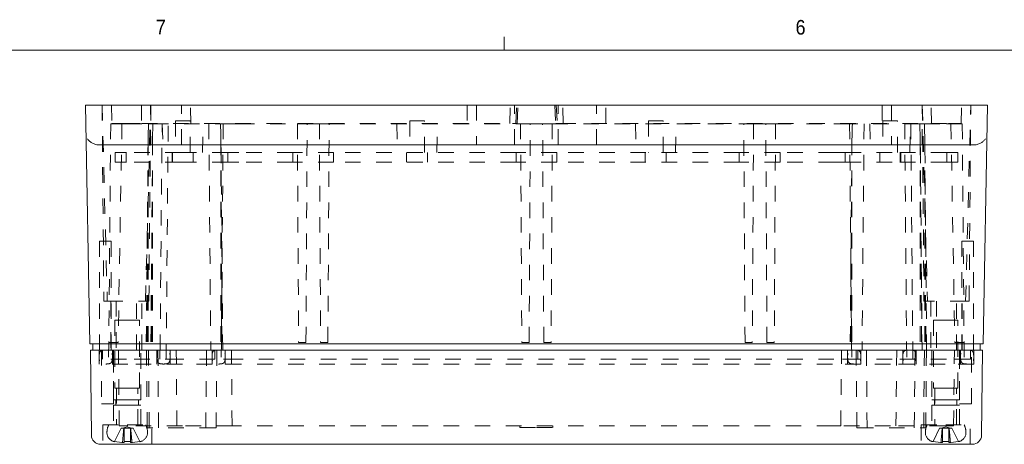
# Model space of a CAD drawing. Header units: inches. Extents: x 0.3 to 33.9, y 0.2 to 21.7.
# Tile 8 of 17: x 5.9 to 12.2, y 18.9 to 21.7. Entities that reach past the tile are written whole.
import ezdxf

# ---------------------------------------------------------------- set-up
doc = ezdxf.new("R2010")
doc.units = ezdxf.units.IN
doc.header["$MEASUREMENT"] = 0
doc.linetypes.add('SLD-Dashed', pattern=[0.075, 0.05, -0.025])
doc.linetypes.add('SLD-Solid', pattern=[0])
doc.styles.add('SLDTEXTSTYLE1', font='GOTHIC.TTF', dxfattribs={"width": 0.913})

msp = doc.modelspace()

# ---------------------------------------------------------------- linework, layer by layer
at = {"color": 7, "linetype": 'SLD-Solid', "lineweight": 0}
for p, q in [((9.0158, 21.464), (9.0158, 21.5488)), ((0.5158, 21.464), (33.5158, 21.464))]:
    msp.add_line(p, q, dxfattribs=at)
at = {"color": 7, "linetype": 'SLD-Solid', "lineweight": 15}
for p, q in [((6.3224, 21.1111), (6.3492, 19.5761)), ((6.3314, 21.1111), (6.3224, 21.1111)), ((6.4955, 21.1111), (6.3314, 21.1111)), ((6.6857, 21.1111), (6.4955, 21.1111)), ((11.7597, 21.1111), (6.6857, 21.1111)), ((11.9499, 21.1111), (11.7597, 21.1111)), ((12.114, 21.1111), (11.9499, 21.1111)), ((12.123, 21.1111), (12.0962, 19.5761)), ((12.123, 21.1111), (12.114, 21.1111)), ((6.5372, 20.8552), (6.4082, 20.8552)), ((6.6857, 20.8552), (6.5372, 20.8552)), ((11.7597, 20.8552), (6.6857, 20.8552)), ((11.9082, 20.8552), (11.7597, 20.8552)), ((12.0372, 20.8552), (11.9082, 20.8552)), ((6.5852, 19.5761), (6.3492, 19.5761)), ((6.3689, 19.5367), (6.3689, 19.5761)), ((11.8602, 19.5761), (6.5852, 19.5761)), ((12.0962, 19.5761), (11.8602, 19.5761)), ((12.0765, 19.5367), (12.0765, 19.5761)), ((6.36, 18.9891), (6.3547, 19.5367)), ((6.5907, 19.5367), (6.3547, 19.5367)), ((11.8547, 19.5367), (6.5907, 19.5367)), ((12.0907, 19.5367), (11.8547, 19.5367)), ((12.0854, 18.9891), (12.0907, 19.5367)), ((6.5907, 18.9307), (6.419, 18.9307)), ((11.8547, 18.9307), (6.5907, 18.9307)), ((12.0264, 18.9307), (11.8547, 18.9307))]:
    msp.add_line(p, q, dxfattribs=at)
at = {"color": 7, "linetype": 'SLD-Dashed', "lineweight": 0}
for p, q in [((6.4292, 21.1111), (6.4622, 19.8517)), ((6.4292, 21.1111), (6.4402, 19.8517)), ((6.4891, 21.1111), (6.4911, 20.993)), ((6.6833, 21.1111), (6.6813, 20.993)), ((6.7082, 19.8517), (6.7412, 21.1111)), ((6.7302, 19.8517), (6.7412, 21.1111)), ((6.7424, 21.1111), (6.7424, 20.8552)), ((6.9392, 20.8552), (6.9392, 21.1111)), ((7.0004, 20.993), (6.9983, 21.1111)), ((8.7778, 21.1111), (8.7758, 20.993)), ((8.8369, 21.1111), (8.8369, 20.8552)), ((9.0519, 20.993), (9.0528, 21.1111)), ((9.082, 20.8552), (9.082, 21.1111)), ((9.0892, 20.9929), (9.0954, 21.111)), ((9.0984, 20.9929), (9.105, 21.111)), ((9.3404, 21.111), (9.3471, 20.9929)), ((9.3501, 21.111), (9.3562, 20.9929)), ((9.3634, 20.8552), (9.3634, 21.1111)), ((9.3935, 20.993), (9.3926, 21.1111)), ((9.6085, 20.8552), (9.6085, 21.1111)), ((9.6696, 20.993), (9.6676, 21.1111)), ((11.4471, 21.1111), (11.4451, 20.993)), ((11.5062, 21.1111), (11.5062, 20.8552)), ((11.703, 20.8552), (11.703, 21.1111)), ((11.7042, 21.1111), (11.7372, 19.8517)), ((11.7042, 21.1111), (11.7152, 19.8517)), ((11.7641, 20.993), (11.7621, 21.1111)), ((11.9543, 20.993), (11.9563, 21.1111)), ((11.9832, 19.8517), (12.0162, 21.1111)), ((12.0052, 19.8517), (12.0162, 21.1111)), ((6.4844, 20.9911), (6.4712, 19.4777)), ((6.4844, 20.9911), (6.5852, 20.9911)), ((6.4924, 20.993), (6.4911, 20.993)), ((6.4924, 20.993), (6.5736, 20.993)), ((6.5567, 20.9911), (6.5321, 19.5847)), ((6.5736, 20.993), (6.6857, 20.993)), ((6.5852, 20.9911), (6.7275, 20.9911)), ((6.6857, 20.993), (9.069, 20.993)), ((6.7275, 20.9911), (6.7562, 20.9911)), ((6.7562, 20.9911), (6.7543, 20.8901)), ((6.7562, 20.9911), (7.1908, 20.9911)), ((6.8022, 19.5367), (6.8149, 20.9911)), ((6.8164, 20.9911), (6.8212, 20.806)), ((6.8412, 19.4777), (6.8544, 20.9911)), ((6.9952, 21.009), (6.9002, 21.009)), ((6.9002, 21.009), (6.9002, 20.806)), ((6.9952, 20.806), (6.9952, 21.009)), ((7.0742, 20.806), (7.079, 20.9911)), ((7.1155, 20.9911), (7.1282, 19.5367)), ((7.1908, 20.9911), (7.2084, 20.9911)), ((7.2084, 20.9911), (7.1952, 19.4777)), ((7.2084, 20.9911), (7.3092, 20.9911)), ((7.3092, 20.9911), (7.6851, 20.9911)), ((7.6851, 20.9911), (7.693, 19.5847)), ((7.6851, 20.9911), (7.7478, 20.9911)), ((7.74, 19.5847), (7.7478, 20.9911)), ((7.7478, 20.9911), (7.8266, 20.9911)), ((7.8266, 20.9911), (7.8344, 19.5847)), ((7.8266, 20.9911), (7.8893, 20.9911)), ((7.8814, 19.5847), (7.8893, 20.9911)), ((7.8893, 20.9911), (9.1206, 20.9911)), ((8.3239, 20.9911), (8.3287, 20.806)), ((8.5027, 21.009), (8.4077, 21.009)), ((8.4077, 21.009), (8.4077, 20.806)), ((8.5027, 20.806), (8.5027, 21.009)), ((8.5817, 20.806), (8.5865, 20.9911)), ((9.1206, 20.9911), (9.1285, 19.5847)), ((9.1206, 20.9911), (9.1833, 20.9911)), ((9.1755, 19.5847), (9.1833, 20.9911)), ((9.1833, 20.9911), (9.2621, 20.9911)), ((9.2699, 19.5847), (9.2621, 20.9911)), ((9.3248, 20.9911), (9.2621, 20.9911)), ((9.3248, 20.9911), (9.3169, 19.5847)), ((9.3248, 20.9911), (10.5561, 20.9911)), ((9.3764, 20.993), (11.7597, 20.993)), ((9.8589, 20.9911), (9.8637, 20.806)), ((10.0377, 21.009), (9.9427, 21.009)), ((9.9427, 21.009), (9.9427, 20.806)), ((10.0377, 20.806), (10.0377, 21.009)), ((10.1167, 20.806), (10.1215, 20.9911)), ((10.564, 19.5847), (10.5561, 20.9911)), ((10.6188, 20.9911), (10.5561, 20.9911)), ((10.6188, 20.9911), (10.611, 19.5847)), ((10.6188, 20.9911), (10.6976, 20.9911)), ((10.7054, 19.5847), (10.6976, 20.9911)), ((10.7603, 20.9911), (10.6976, 20.9911)), ((10.7603, 20.9911), (10.7524, 19.5847)), ((10.7603, 20.9911), (11.1362, 20.9911)), ((11.1362, 20.9911), (11.237, 20.9911)), ((11.237, 20.9911), (11.2502, 19.4777)), ((11.237, 20.9911), (11.2546, 20.9911)), ((11.6892, 20.9911), (11.2546, 20.9911)), ((11.3299, 20.9911), (11.3172, 19.5367)), ((11.3664, 20.9911), (11.3712, 20.806)), ((11.5452, 21.009), (11.4502, 21.009)), ((11.4502, 21.009), (11.4502, 20.806)), ((11.5452, 20.806), (11.5452, 21.009)), ((11.591, 20.9911), (11.6042, 19.4777)), ((11.6242, 20.806), (11.629, 20.9911)), ((11.6305, 20.9911), (11.6432, 19.5367)), ((11.7179, 20.9911), (11.6892, 20.9911)), ((11.6892, 20.9911), (11.6911, 20.8901)), ((11.7179, 20.9911), (11.8602, 20.9911)), ((11.7597, 20.993), (11.8718, 20.993)), ((11.8602, 20.9911), (11.961, 20.9911)), ((11.8718, 20.993), (11.953, 20.993)), ((11.8887, 20.9911), (11.9133, 19.5847)), ((11.9543, 20.993), (11.953, 20.993)), ((11.961, 20.9911), (11.9742, 19.4777)), ((6.7249, 20.8901), (6.7131, 19.5367)), ((6.7249, 20.8901), (6.7177, 19.5367)), ((6.7249, 20.8901), (6.7249, 19.5367)), ((6.7543, 20.8901), (6.7424, 19.5367)), ((6.7543, 20.8901), (6.7455, 19.5367)), ((6.7543, 20.8901), (6.7543, 19.5367)), ((7.1934, 20.8901), (7.2005, 19.5367)), ((7.1934, 20.8901), (7.1934, 19.5367)), ((7.2052, 19.5367), (7.1934, 20.8901)), ((11.252, 20.8901), (11.2402, 19.5367)), ((11.252, 20.8901), (11.2449, 19.5367)), ((11.252, 20.8901), (11.252, 19.5367)), ((11.6911, 20.8901), (11.6999, 19.5367)), ((11.6911, 20.8901), (11.6911, 19.5367)), ((11.703, 19.5367), (11.6911, 20.8901)), ((11.7205, 20.8901), (11.7277, 19.5367)), ((11.7205, 20.8901), (11.7205, 19.5367)), ((11.7323, 19.5367), (11.7205, 20.8901)), ((6.5128, 20.7435), (6.5128, 20.806)), ((6.5852, 20.806), (6.5128, 20.806)), ((6.5835, 20.7435), (6.5835, 20.806)), ((6.9352, 20.806), (6.5852, 20.806)), ((6.8802, 20.806), (6.8802, 20.7435)), ((6.8828, 20.7435), (6.8828, 20.806)), ((7.2368, 20.806), (6.9352, 20.806)), ((7.0152, 20.7435), (7.0152, 20.806)), ((7.2368, 20.7435), (7.2368, 20.806)), ((7.3092, 20.806), (7.2368, 20.806)), ((7.6561, 20.806), (7.3092, 20.806)), ((7.6561, 20.7435), (7.6561, 20.806)), ((7.9183, 20.806), (7.6561, 20.806)), ((9.0916, 20.806), (7.9183, 20.806)), ((7.9183, 20.7435), (7.9183, 20.806)), ((8.3877, 20.806), (8.3877, 20.7435)), ((8.5227, 20.7435), (8.5227, 20.806)), ((9.0916, 20.7435), (9.0916, 20.806)), ((9.3538, 20.806), (9.0916, 20.806)), ((9.3538, 20.7435), (9.3538, 20.806)), ((10.5271, 20.806), (9.3538, 20.806)), ((9.9227, 20.806), (9.9227, 20.7435)), ((10.0577, 20.7435), (10.0577, 20.806)), ((10.5271, 20.7435), (10.5271, 20.806)), ((10.7893, 20.806), (10.5271, 20.806)), ((10.7893, 20.7435), (10.7893, 20.806)), ((11.1362, 20.806), (10.7893, 20.806)), ((11.2086, 20.806), (11.1362, 20.806)), ((11.2086, 20.7435), (11.2086, 20.806)), ((11.5102, 20.806), (11.2086, 20.806)), ((11.4302, 20.806), (11.4302, 20.7435)), ((11.8602, 20.806), (11.5102, 20.806)), ((11.5626, 20.806), (11.5626, 20.7435)), ((11.5652, 20.7435), (11.5652, 20.806)), ((11.9326, 20.806), (11.8602, 20.806)), ((11.8619, 20.7435), (11.8619, 20.806)), ((11.9326, 20.7435), (11.9326, 20.806)), ((6.5852, 20.7435), (6.5128, 20.7435)), ((6.9352, 20.7435), (6.5852, 20.7435)), ((7.2368, 20.7435), (6.9352, 20.7435)), ((7.3092, 20.7435), (7.2368, 20.7435)), ((7.6561, 20.7435), (7.3092, 20.7435)), ((7.9183, 20.7435), (7.6561, 20.7435)), ((9.0916, 20.7435), (7.9183, 20.7435)), ((9.3538, 20.7435), (9.0916, 20.7435)), ((10.5271, 20.7435), (9.3538, 20.7435)), ((10.7893, 20.7435), (10.5271, 20.7435)), ((11.1362, 20.7435), (10.7893, 20.7435)), ((11.2086, 20.7435), (11.1362, 20.7435)), ((11.5102, 20.7435), (11.2086, 20.7435)), ((11.8602, 20.7435), (11.5102, 20.7435)), ((11.9326, 20.7435), (11.8602, 20.7435)), ((6.4122, 20.2367), (6.4872, 20.2367)), ((6.4122, 20.2367), (6.4122, 19.5367)), ((6.4872, 19.5367), (6.4872, 20.2367)), ((12.0332, 20.2367), (11.9582, 20.2367)), ((11.9582, 20.2367), (11.9582, 19.5367)), ((12.0332, 19.5367), (12.0332, 20.2367)), ((6.4402, 19.8517), (6.4622, 19.8517)), ((6.4622, 19.8517), (6.7082, 19.8517)), ((6.4852, 19.8517), (6.4852, 19.5367)), ((6.4852, 19.8517), (6.4852, 19.5367)), ((6.5202, 19.8517), (6.5202, 19.5367)), ((6.6502, 19.5367), (6.6502, 19.8517)), ((6.6852, 19.5367), (6.6852, 19.8517)), ((6.6852, 19.5367), (6.6852, 19.8517)), ((6.7082, 19.8517), (6.7302, 19.8517)), ((11.7372, 19.8517), (11.7152, 19.8517)), ((11.9832, 19.8517), (11.7372, 19.8517)), ((11.7602, 19.8517), (11.7602, 19.5367)), ((11.7602, 19.8517), (11.7602, 19.5367)), ((11.7952, 19.8517), (11.7952, 19.5367)), ((11.9252, 19.5367), (11.9252, 19.8517)), ((11.9602, 19.5367), (11.9602, 19.8517)), ((11.9602, 19.5367), (11.9602, 19.8517)), ((12.0052, 19.8517), (11.9832, 19.8517)), ((6.5907, 19.7289), (6.512, 19.7289)), ((6.512, 19.7289), (6.512, 19.2919)), ((6.6694, 19.7289), (6.5907, 19.7289)), ((6.6694, 19.2919), (6.6694, 19.7289)), ((11.8547, 19.7289), (11.776, 19.7289)), ((11.776, 19.7289), (11.776, 19.2919)), ((11.9334, 19.7289), (11.8547, 19.7289)), ((11.9334, 19.2919), (11.9334, 19.7289)), ((6.4721, 19.5847), (6.5321, 19.5847)), ((7.693, 19.5847), (7.74, 19.5847)), ((7.8344, 19.5847), (7.8814, 19.5847)), ((9.1285, 19.5847), (9.1755, 19.5847)), ((9.3169, 19.5847), (9.2699, 19.5847)), ((10.611, 19.5847), (10.564, 19.5847)), ((10.7524, 19.5847), (10.7054, 19.5847)), ((11.9733, 19.5847), (11.9133, 19.5847)), ((6.4103, 19.4467), (6.4103, 19.5367)), ((6.4247, 19.5367), (6.4247, 19.1917)), ((6.4312, 19.4777), (6.4312, 19.5367)), ((6.4953, 19.4467), (6.4953, 19.5367)), ((6.5017, 19.1917), (6.5017, 19.5367)), ((6.5022, 19.5367), (6.5022, 19.2157)), ((6.5394, 19.0487), (6.5347, 19.5367)), ((6.6792, 19.2157), (6.6792, 19.5367)), ((6.7143, 19.5367), (6.7192, 19.0357)), ((6.7273, 19.5367), (6.7321, 19.0357)), ((6.7813, 19.4467), (6.7813, 19.5367)), ((6.7925, 19.0357), (6.7877, 19.5367)), ((6.8012, 19.4777), (6.8012, 19.5367)), ((6.8663, 19.4467), (6.8663, 19.5367)), ((6.9104, 19.0487), (6.9057, 19.5367)), ((7.0959, 19.0357), (7.1007, 19.5367)), ((7.1363, 19.4467), (7.1363, 19.5367)), ((7.1552, 19.4777), (7.1552, 19.5367)), ((7.1622, 19.0357), (7.167, 19.5367)), ((7.2213, 19.4467), (7.2213, 19.5367)), ((7.2654, 19.0487), (7.2607, 19.5367)), ((11.18, 19.0487), (11.1847, 19.5367)), ((11.2241, 19.4467), (11.2241, 19.5367)), ((11.2784, 19.5367), (11.2832, 19.0357)), ((11.2902, 19.4777), (11.2902, 19.5367)), ((11.3091, 19.4467), (11.3091, 19.5367)), ((11.3495, 19.0357), (11.3447, 19.5367)), ((11.5397, 19.5367), (11.535, 19.0487)), ((11.5791, 19.5367), (11.5791, 19.4467)), ((11.6442, 19.5367), (11.6442, 19.4777)), ((11.6577, 19.5367), (11.6529, 19.0357)), ((11.6641, 19.5367), (11.6641, 19.4467)), ((11.7133, 19.0357), (11.7181, 19.5367)), ((11.7262, 19.0357), (11.7311, 19.5367)), ((11.7662, 19.5367), (11.7662, 19.2157)), ((11.906, 19.0487), (11.9107, 19.5367)), ((11.9432, 19.2157), (11.9432, 19.5367)), ((11.9437, 19.5367), (11.9437, 19.1917)), ((11.9501, 19.4467), (11.9501, 19.5367)), ((12.0142, 19.4777), (12.0142, 19.5367)), ((12.0207, 19.1917), (12.0207, 19.5367)), ((12.0351, 19.4467), (12.0351, 19.5367)), ((6.5937, 19.4467), (6.4103, 19.4467)), ((6.5852, 19.4777), (6.4312, 19.4777)), ((6.9352, 19.4777), (6.5852, 19.4777)), ((6.9457, 19.4467), (6.5937, 19.4467)), ((7.1552, 19.4777), (6.9352, 19.4777)), ((7.1363, 19.4467), (6.9457, 19.4467)), ((7.3197, 19.4467), (7.1363, 19.4467)), ((7.3092, 19.4777), (7.1552, 19.4777)), ((11.1362, 19.4777), (7.3092, 19.4777)), ((11.1257, 19.4467), (7.3197, 19.4467)), ((11.3091, 19.4467), (11.1257, 19.4467)), ((11.2902, 19.4777), (11.1362, 19.4777)), ((11.5102, 19.4777), (11.2902, 19.4777)), ((11.4997, 19.4467), (11.3091, 19.4467)), ((11.8517, 19.4467), (11.4997, 19.4467)), ((11.8602, 19.4777), (11.5102, 19.4777)), ((12.0351, 19.4467), (11.8517, 19.4467)), ((12.0142, 19.4777), (11.8602, 19.4777)), ((6.5907, 19.2919), (6.512, 19.2919)), ((6.5218, 19.2919), (6.5218, 19.0557)), ((6.6694, 19.2919), (6.5907, 19.2919)), ((6.6596, 19.0557), (6.6596, 19.2919)), ((11.8547, 19.2919), (11.776, 19.2919)), ((11.7858, 19.2919), (11.7858, 19.0557)), ((11.9334, 19.2919), (11.8547, 19.2919)), ((11.9236, 19.0557), (11.9236, 19.2919)), ((6.4247, 19.1917), (6.5017, 19.1917)), ((6.5022, 19.2157), (6.5907, 19.2157)), ((6.5182, 19.2157), (6.5182, 19.1817)), ((6.5907, 19.2157), (6.6792, 19.2157)), ((6.6632, 19.1817), (6.6632, 19.2157)), ((11.7662, 19.2157), (11.8547, 19.2157)), ((11.7822, 19.2157), (11.7822, 19.1817)), ((11.8547, 19.2157), (11.9432, 19.2157)), ((11.9272, 19.1817), (11.9272, 19.2157)), ((12.0207, 19.1917), (11.9437, 19.1917)), ((6.5022, 19.1817), (6.5907, 19.1817)), ((6.5022, 19.1817), (6.5022, 19.0557)), ((6.5907, 19.1817), (6.6792, 19.1817)), ((6.6792, 19.0557), (6.6792, 19.1817)), ((11.7662, 19.1817), (11.8547, 19.1817)), ((11.7662, 19.1817), (11.7662, 19.0557)), ((11.8547, 19.1817), (11.9432, 19.1817)), ((11.9432, 19.0557), (11.9432, 19.1817)), ((6.4332, 19.0557), (6.5907, 19.0557)), ((6.4332, 19.0557), (6.4332, 18.9307)), ((6.5093, 18.948), (6.552, 19.0337)), ((6.5937, 19.0487), (6.5394, 19.0487)), ((6.5686, 19.0337), (6.552, 19.0337)), ((6.5907, 19.0434), (6.5607, 19.0337)), ((6.5704, 19.0337), (6.5686, 19.0337)), ((6.5704, 18.948), (6.5704, 19.0337)), ((6.611, 19.0337), (6.5704, 19.0337)), ((6.5907, 19.0557), (6.7482, 19.0557)), ((6.6207, 19.0337), (6.5907, 19.0434)), ((6.9457, 19.0487), (6.5937, 19.0487)), ((6.611, 18.948), (6.611, 19.0337)), ((6.6128, 19.0337), (6.611, 19.0337)), ((6.6294, 19.0337), (6.6128, 19.0337)), ((6.6721, 18.948), (6.6294, 19.0337)), ((6.7263, 19.0357), (6.7192, 19.0357)), ((7.155, 19.0357), (6.7263, 19.0357)), ((6.7482, 18.9307), (6.7482, 19.0557)), ((7.2654, 19.0487), (6.9457, 19.0487)), ((7.1622, 19.0357), (7.155, 19.0357)), ((7.3197, 19.0487), (7.2654, 19.0487)), ((11.1257, 19.0487), (7.3197, 19.0487)), ((9.1167, 19.0487), (9.1167, 19.0387)), ((9.1167, 19.0387), (9.2227, 19.0387)), ((9.2227, 19.0387), (9.3287, 19.0387)), ((9.3287, 19.0387), (9.3287, 19.0487)), ((11.18, 19.0487), (11.1257, 19.0487)), ((11.4997, 19.0487), (11.18, 19.0487)), ((11.2832, 19.0357), (11.2904, 19.0357)), ((11.2904, 19.0357), (11.7191, 19.0357)), ((11.8517, 19.0487), (11.4997, 19.0487)), ((11.6972, 19.0557), (11.8547, 19.0557)), ((11.6972, 19.0557), (11.6972, 18.9307)), ((11.7191, 19.0357), (11.7262, 19.0357)), ((11.7733, 18.948), (11.816, 19.0337)), ((11.8326, 19.0337), (11.816, 19.0337)), ((11.8547, 19.0434), (11.8247, 19.0337)), ((11.8344, 19.0337), (11.8326, 19.0337)), ((11.8344, 18.948), (11.8344, 19.0337)), ((11.875, 19.0337), (11.8344, 19.0337)), ((11.906, 19.0487), (11.8517, 19.0487)), ((11.8547, 19.0557), (12.0122, 19.0557)), ((11.8847, 19.0337), (11.8547, 19.0434)), ((11.875, 18.948), (11.875, 19.0337)), ((11.8768, 19.0337), (11.875, 19.0337)), ((11.8934, 19.0337), (11.8768, 19.0337)), ((11.9361, 18.948), (11.8934, 19.0337)), ((12.0122, 18.9307), (12.0122, 19.0557)), ((6.5093, 18.948), (6.557, 18.9415)), ((6.5704, 18.9415), (6.557, 18.9415)), ((6.5704, 18.948), (6.611, 18.948)), ((6.5704, 18.9415), (6.5704, 18.948)), ((6.611, 18.948), (6.611, 18.9415)), ((6.6245, 18.9415), (6.611, 18.9415)), ((6.6245, 18.9415), (6.6721, 18.948)), ((11.7733, 18.948), (11.821, 18.9415)), ((11.8344, 18.9415), (11.821, 18.9415)), ((11.8344, 18.948), (11.875, 18.948)), ((11.8344, 18.9415), (11.8344, 18.948)), ((11.875, 18.948), (11.875, 18.9415)), ((11.8885, 18.9415), (11.875, 18.9415)), ((11.8885, 18.9415), (11.9361, 18.948))]:
    msp.add_line(p, q, dxfattribs=at)
for centre, radius, start, end in [((6.5708, 19.006), 0.1106, 153.285, 180), ((6.5192, 19.006), 0.0591, 180, 250.97383), ((6.6622, 19.006), 0.0591, 289.02617, 0), ((6.6106, 19.006), 0.1106, 0, 26.715), ((11.8348, 19.006), 0.1106, 153.285, 180), ((11.7832, 19.006), 0.0591, 180, 250.97383), ((11.9262, 19.006), 0.0591, 289.02617, 0), ((11.8746, 19.006), 0.1106, 0, 26.715), ((6.5513, 19.099), 0.1575, 250.97383, 254.44513), ((6.6301, 19.099), 0.1575, 285.56925, 289.02617), ((11.8153, 19.099), 0.1575, 250.97383, 254.44513), ((11.8941, 19.099), 0.1575, 285.56925, 289.02617)]:
    msp.add_arc(centre, radius, start, end, dxfattribs=at)
at = {"color": 7, "linetype": 'SLD-Solid', "lineweight": 15}
for centre, start, end in [((6.419, 18.9897), 180.554, 270), ((12.0264, 18.9897), 270, 359.446)]:
    msp.add_arc(centre, 0.059, start, end, dxfattribs=at)
at = {"color": 7, "linetype": 'SLD-Dashed', "lineweight": 0}
for points in [[(6.7275, 20.9911), (6.7267, 20.9574), (6.7258, 20.9238), (6.7249, 20.8901)], [(7.1908, 20.9911), (7.1917, 20.9574), (7.1926, 20.9238), (7.1934, 20.8901)], [(11.2546, 20.9911), (11.2537, 20.9574), (11.2528, 20.9238), (11.252, 20.8901)], [(11.7179, 20.9911), (11.7188, 20.9574), (11.7196, 20.9238), (11.7205, 20.8901)]]:
    msp.add_open_spline(points, degree=3, dxfattribs=at)
for points, knots in [([(9.069, 20.993), (9.0712, 20.993), (9.0757, 20.993), (9.0816, 20.993), (9.086, 20.993), (9.0885, 20.993), (9.0885, 20.993), (9.0885, 20.993)], [0, 0, 0, 0, 0.214894, 0.429797, 0.644487, 0.858907, 1, 1, 1, 1]), ([(9.0897, 20.993), (9.0914, 20.993), (9.0947, 20.993), (9.0975, 20.993), (9.0977, 20.993), (9.0978, 20.993)], [0, 0, 0, 0, 0.354626, 0.709267, 1, 1, 1, 1]), ([(9.3477, 20.993), (9.3477, 20.993), (9.3474, 20.993), (9.3492, 20.993), (9.3523, 20.993), (9.3549, 20.993), (9.3557, 20.993)], [0, 0, 0, 0, 0.121892, 0.476742, 0.83201, 1, 1, 1, 1]), ([(9.3569, 20.993), (9.3569, 20.993), (9.3566, 20.993), (9.3584, 20.993), (9.3622, 20.993), (9.3677, 20.993), (9.3727, 20.993), (9.3757, 20.993), (9.3764, 20.993)], [0, 0, 0, 0, 0.068869, 0.28369, 0.498376, 0.713124, 0.928102, 1, 1, 1, 1]), ([(9.3579, 20.993), (9.3599, 20.993), (9.3629, 20.993), (9.3661, 20.993), (9.3672, 20.993)], [0, 0, 0, 0, 0.6739745, 1, 1, 1, 1]), ([(6.4528, 19.5367), (6.4444, 19.5367), (6.4338, 19.5367), (6.422, 19.5322), (6.4166, 19.5278), (6.4129, 19.5208), (6.4106, 19.5084), (6.4102, 19.4931), (6.4106, 19.477), (6.4128, 19.4644), (6.418, 19.4549), (6.4269, 19.4493), (6.4389, 19.447), (6.4478, 19.4468), (6.4528, 19.4467)], [0, 0, 0, 0, 0.166582, 0.211463, 0.251088, 0.303263, 0.367196, 0.503142, 0.610338, 0.692701, 0.757709, 0.820899, 0.898366, 1, 1, 1, 1]), ([(6.4528, 19.4467), (6.4579, 19.4468), (6.4668, 19.447), (6.4787, 19.4493), (6.4877, 19.4549), (6.4929, 19.4644), (6.4951, 19.477), (6.4955, 19.4946), (6.4952, 19.5106), (6.4918, 19.5227), (6.4883, 19.5287), (6.4819, 19.5333), (6.4697, 19.5365), (6.4597, 19.5366), (6.4528, 19.5367)], [0, 0, 0, 0, 0.101625, 0.179085, 0.242269, 0.307272, 0.389628, 0.496814, 0.661931, 0.708473, 0.748858, 0.799828, 0.861633, 1, 1, 1, 1]), ([(6.8238, 19.4467), (6.8188, 19.4468), (6.8099, 19.447), (6.7979, 19.4493), (6.789, 19.4549), (6.7838, 19.4644), (6.7816, 19.477), (6.7812, 19.4946), (6.7814, 19.5106), (6.7848, 19.5227), (6.7884, 19.5287), (6.7947, 19.5333), (6.807, 19.5365), (6.8169, 19.5366), (6.8238, 19.5367)], [0, 0, 0, 0, 0.101625, 0.179085, 0.242269, 0.307272, 0.389628, 0.496814, 0.661931, 0.708473, 0.748858, 0.799828, 0.861633, 1, 1, 1, 1]), ([(6.8238, 19.4467), (6.8289, 19.4468), (6.8378, 19.447), (6.8497, 19.4493), (6.8587, 19.4549), (6.8639, 19.4644), (6.8661, 19.477), (6.8665, 19.4946), (6.8662, 19.5106), (6.8628, 19.5227), (6.8593, 19.5287), (6.8529, 19.5333), (6.8407, 19.5365), (6.8307, 19.5366), (6.8238, 19.5367)], [0, 0, 0, 0, 0.101625, 0.179085, 0.242269, 0.307272, 0.389628, 0.496814, 0.661931, 0.708473, 0.748858, 0.799828, 0.861633, 1, 1, 1, 1]), ([(7.1788, 19.5367), (7.1704, 19.5367), (7.1598, 19.5367), (7.148, 19.5322), (7.1426, 19.5278), (7.1389, 19.5208), (7.1366, 19.5084), (7.1362, 19.4931), (7.1366, 19.477), (7.1388, 19.4644), (7.144, 19.4549), (7.1529, 19.4493), (7.1649, 19.447), (7.1738, 19.4468), (7.1788, 19.4467)], [0, 0, 0, 0, 0.166582, 0.211463, 0.251088, 0.303263, 0.367196, 0.503142, 0.610338, 0.692701, 0.757709, 0.820899, 0.898366, 1, 1, 1, 1]), ([(7.1788, 19.4467), (7.1839, 19.4468), (7.1928, 19.447), (7.2047, 19.4493), (7.2137, 19.4549), (7.2189, 19.4644), (7.2211, 19.477), (7.2215, 19.4946), (7.2212, 19.5106), (7.2178, 19.5227), (7.2143, 19.5287), (7.2079, 19.5333), (7.1957, 19.5365), (7.1857, 19.5366), (7.1788, 19.5367)], [0, 0, 0, 0, 0.101625, 0.179085, 0.242269, 0.307272, 0.389628, 0.496814, 0.661931, 0.708473, 0.748858, 0.799828, 0.861633, 1, 1, 1, 1]), ([(11.2666, 19.4467), (11.2615, 19.4468), (11.2526, 19.447), (11.2407, 19.4493), (11.2317, 19.4549), (11.2265, 19.4644), (11.2244, 19.477), (11.2239, 19.4946), (11.2242, 19.5106), (11.2276, 19.5227), (11.2311, 19.5287), (11.2375, 19.5333), (11.2497, 19.5365), (11.2597, 19.5366), (11.2666, 19.5367)], [0, 0, 0, 0, 0.101625, 0.179085, 0.242269, 0.307272, 0.389628, 0.496814, 0.661931, 0.708473, 0.748858, 0.799828, 0.861633, 1, 1, 1, 1]), ([(11.2666, 19.5367), (11.275, 19.5367), (11.2856, 19.5367), (11.2974, 19.5322), (11.3028, 19.5278), (11.3065, 19.5208), (11.3088, 19.5084), (11.3092, 19.4931), (11.3088, 19.477), (11.3066, 19.4644), (11.3014, 19.4549), (11.2925, 19.4493), (11.2805, 19.447), (11.2716, 19.4468), (11.2666, 19.4467)], [0, 0, 0, 0, 0.166582, 0.211463, 0.251088, 0.303263, 0.367196, 0.503142, 0.610338, 0.692701, 0.757709, 0.820899, 0.898366, 1, 1, 1, 1]), ([(11.6216, 19.5367), (11.6132, 19.5367), (11.6025, 19.5367), (11.5908, 19.5322), (11.5854, 19.5278), (11.5817, 19.5208), (11.5793, 19.5084), (11.5789, 19.4931), (11.5794, 19.477), (11.5815, 19.4644), (11.5867, 19.4549), (11.5957, 19.4493), (11.6076, 19.447), (11.6165, 19.4468), (11.6216, 19.4467)], [0, 0, 0, 0, 0.166582, 0.211463, 0.251088, 0.303263, 0.367196, 0.503142, 0.610338, 0.692701, 0.757709, 0.820899, 0.898366, 1, 1, 1, 1]), ([(11.6216, 19.5367), (11.63, 19.5367), (11.6406, 19.5367), (11.6524, 19.5322), (11.6578, 19.5278), (11.6615, 19.5208), (11.6638, 19.5084), (11.6642, 19.4931), (11.6638, 19.477), (11.6616, 19.4644), (11.6564, 19.4549), (11.6475, 19.4493), (11.6355, 19.447), (11.6266, 19.4468), (11.6216, 19.4467)], [0, 0, 0, 0, 0.166582, 0.211463, 0.251088, 0.303263, 0.367196, 0.503142, 0.610338, 0.692701, 0.757709, 0.820899, 0.898366, 1, 1, 1, 1]), ([(11.9926, 19.4467), (11.9875, 19.4468), (11.9786, 19.447), (11.9667, 19.4493), (11.9577, 19.4549), (11.9525, 19.4644), (11.9503, 19.477), (11.9499, 19.4946), (11.9502, 19.5106), (11.9536, 19.5227), (11.9571, 19.5287), (11.9635, 19.5333), (11.9757, 19.5365), (11.9857, 19.5366), (11.9926, 19.5367)], [0, 0, 0, 0, 0.1016255, 0.1790853, 0.2422694, 0.3072719, 0.3896277, 0.4968139, 0.6619311, 0.7084728, 0.7488583, 0.7998277, 0.8616335, 1, 1, 1, 1]), ([(11.9926, 19.5367), (12.001, 19.5367), (12.0116, 19.5367), (12.0234, 19.5322), (12.0288, 19.5278), (12.0325, 19.5208), (12.0348, 19.5084), (12.0352, 19.4931), (12.0348, 19.477), (12.0326, 19.4644), (12.0274, 19.4549), (12.0185, 19.4493), (12.0065, 19.447), (11.9976, 19.4468), (11.9926, 19.4467)], [0, 0, 0, 0, 0.1665815, 0.2114633, 0.2510879, 0.3032629, 0.3671961, 0.5031422, 0.6103379, 0.692701, 0.7577092, 0.8208989, 0.8983656, 1, 1, 1, 1]), ([(6.5604, 18.9415), (6.5623, 18.9642), (6.5649, 18.9949), (6.5678, 19.0256), (6.5686, 19.0337)], [0, 0, 0, 0, 0.73688, 1, 1, 1, 1]), ([(6.6128, 19.0337), (6.6146, 19.015), (6.6174, 18.9843), (6.62, 18.9536), (6.621, 18.9415)], [0, 0, 0, 0, 0.606637, 1, 1, 1, 1]), ([(11.8244, 18.9415), (11.8263, 18.9642), (11.8289, 18.9949), (11.8318, 19.0256), (11.8326, 19.0337)], [0, 0, 0, 0, 0.73688, 1, 1, 1, 1]), ([(11.8768, 19.0337), (11.8786, 19.015), (11.8814, 18.9843), (11.884, 18.9536), (11.885, 18.9415)], [0, 0, 0, 0, 0.606637, 1, 1, 1, 1])]:
    msp.add_open_spline(points, degree=3, knots=knots, dxfattribs=at)
at = {"color": 7, "linetype": 'SLD-Solid', "lineweight": 15}
for points in [[(6.4082, 20.8552), (6.3991, 20.8552), (6.3907, 20.8568), (6.3754, 20.8616), (6.3685, 20.8648), (6.3564, 20.8721), (6.3511, 20.8762), (6.3442, 20.8826), (6.3421, 20.8848), (6.3383, 20.8893), (6.3366, 20.8916), (6.335, 20.8939)], [(12.0372, 20.8552), (12.0463, 20.8552), (12.0547, 20.8568), (12.07, 20.8616), (12.0769, 20.8648), (12.089, 20.8721), (12.0943, 20.8762), (12.1012, 20.8826), (12.1033, 20.8848), (12.1071, 20.8893), (12.1088, 20.8916), (12.1104, 20.8939)]]:
    msp.add_open_spline(points, degree=3, knots=[0, 0, 0, 0, 0.25, 0.25, 0.5, 0.5, 0.75, 0.75, 0.875, 0.875, 1, 1, 1, 1], dxfattribs=at)

# ---------------------------------------------------------------- texts
at = {"color": 7, "linetype": 'Continuous', "lineweight": 0, "char_height": 0.0937, "attachment_point": 1, "style": 'SLDTEXTSTYLE1'}
for s, insert in [('7', (6.7752, 21.6598)), ('6', (10.8895, 21.658))]:
    msp.add_mtext(s, dxfattribs=dict(at, insert=insert))

doc.saveas('drawing.dxf')
